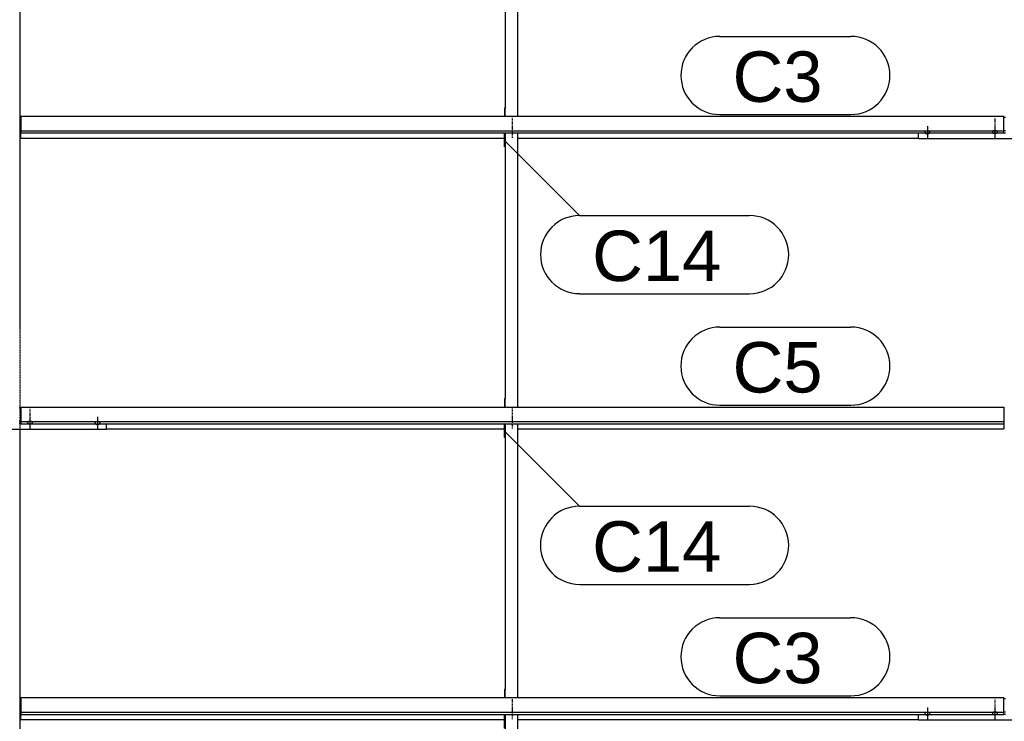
# Model space of a CAD drawing. Header units: millimetres. Extents: x -4888 to 73862, y -29046 to 15504.
# Tile 36 of 111: x 13998 to 17498, y 7215 to 9708. Entities that reach past the tile are written whole.
import ezdxf

# ---------------------------------------------------------------- set-up
doc = ezdxf.new("R2010")
doc.units = ezdxf.units.MM
doc.linetypes.add('DXK_LINE_DOT2', pattern=[3.9198, 1.9599, -1.9599])
doc.linetypes.add('DXK_LINE_DOT3', pattern=[5.9187, 2.979, -0.9799, 0.9799, -0.9799])
doc.styles.add('Arial', font='ARIAL.TTF', dxfattribs={"height": 0.2})

# ---------------------------------------------------------------- blocks, each defined once
blk = doc.blocks.new('Bolt-1953139-17475 - 1282')
at = {"color": 5, "linetype": 'Continuous'}
for p, q in [((17456.4, 7245.1), (17456.2, 7244.7)), ((17456.7, 7245.6), (17456.4, 7245.1)), ((17457.1, 7246), (17456.7, 7245.6)), ((17457.5, 7246.4), (17457.1, 7246)), ((17458, 7246.8), (17457.5, 7246.4)), ((17458.6, 7247.1), (17458, 7246.8)), ((17459.3, 7247.4), (17458.6, 7247.1)), ((17460, 7247.7), (17459.3, 7247.4)), ((17460.8, 7248), (17460, 7247.7)), ((17461.6, 7248.2), (17460.8, 7248)), ((17462.4, 7248.3), (17461.6, 7248.2)), ((17463.2, 7248.4), (17462.4, 7248.3)), ((17464.1, 7248.5), (17463.2, 7248.4)), ((17465, 7248.5), (17464.1, 7248.5)), ((17465, 7263.5), (17465, 7221.1)), ((17465.9, 7248.5), (17465, 7248.5)), ((17466.8, 7248.4), (17465.9, 7248.5)), ((17467.6, 7248.3), (17466.8, 7248.4)), ((17468.4, 7248.2), (17467.6, 7248.3)), ((17469.2, 7248), (17468.4, 7248.2)), ((17470, 7247.7), (17469.2, 7248)), ((17470.7, 7247.4), (17470, 7247.7)), ((17471.4, 7247.1), (17470.7, 7247.4)), ((17472, 7246.8), (17471.4, 7247.1)), ((17472.5, 7246.4), (17472, 7246.8)), ((17472.9, 7246), (17472.5, 7246.4)), ((17473.3, 7245.6), (17472.9, 7246)), ((17473.6, 7245.1), (17473.3, 7245.6)), ((17473.8, 7244.7), (17473.6, 7245.1)), ((17456.2, 7244.7), (17456, 7244.2)), ((17456, 7244.2), (17456, 7243.7)), ((17456, 7243.7), (17456, 7243.3)), ((17456, 7243.3), (17456.2, 7242.8)), ((17456.2, 7242.8), (17456.4, 7242.3)), ((17456.4, 7242.3), (17456.7, 7241.9)), ((17456.7, 7241.9), (17457.1, 7241.5)), ((17457.1, 7241.5), (17457.5, 7241.1)), ((17457.5, 7241.1), (17458, 7240.7)), ((17458, 7240.7), (17458.6, 7240.3)), ((17458.6, 7240.3), (17459.3, 7240)), ((17459.3, 7240), (17460, 7239.7)), ((17460, 7239.7), (17460.8, 7239.5)), ((17460.8, 7239.5), (17461.6, 7239.3)), ((17461.6, 7239.3), (17462.4, 7239.1)), ((17462.4, 7239.1), (17463.2, 7239)), ((17463.2, 7239), (17464.1, 7239)), ((17464.1, 7239), (17465, 7238.9)), ((17465, 7238.9), (17465.9, 7239)), ((17465.9, 7239), (17466.8, 7239)), ((17466.8, 7239), (17467.6, 7239.1)), ((17467.6, 7239.1), (17468.4, 7239.3)), ((17468.4, 7239.3), (17469.2, 7239.5)), ((17469.2, 7239.5), (17470, 7239.7)), ((17470, 7239.7), (17470.7, 7240)), ((17470.7, 7240), (17471.4, 7240.3)), ((17471.4, 7240.3), (17472, 7240.7)), ((17472, 7240.7), (17472.5, 7241.1)), ((17472.5, 7241.1), (17472.9, 7241.5)), ((17472.9, 7241.5), (17473.3, 7241.9)), ((17473.3, 7241.9), (17473.6, 7242.3)), ((17473.6, 7242.3), (17473.8, 7242.8)), ((17474, 7244.2), (17473.8, 7244.7)), ((17473.8, 7242.8), (17474, 7243.3)), ((17474, 7243.7), (17474, 7244.2)), ((17474, 7243.3), (17474, 7243.7))]:
    blk.add_line(p, q, dxfattribs=at)
blk = doc.blocks.new('Part-1953139-17061 - 1282')
at = {"color": 3, "linetype": 'Continuous'}
for p, q in [((17497, 9364), (14003, 9364)), ((14003, 9364), (14003, 9305.8)), ((17497, 9305.8), (17497, 9364)), ((14003, 9313.2), (17497, 9313.2)), ((14003, 9305.8), (17497, 9305.8)), ((14003, 9287.1), (14003, 9305.8)), ((14003, 9287.1), (15722, 9287.1)), ((15769, 9287.1), (17193, 9287.1))]:
    blk.add_line(p, q, dxfattribs=at)
blk = doc.blocks.new('Bolt-1953139-18375 - 1282')
at = {"color": 5, "linetype": 'DXK_LINE_DOT2'}
blk.add_line((15750, 8285.9), (15750, 8328.2), dxfattribs=at)
blk = doc.blocks.new('Part-1953139-18371 - 1282')
at = {"color": 3, "linetype": 'Continuous'}
for p, q in [((15722, 10289.3), (15722, 10338.6)), ((15724, 10338.6), (15724, 9393.6)), ((15769, 9364), (15769, 10338.6)), ((15724, 10289.3), (15722, 10289.3)), ((15724, 9393.6), (15722, 9393.6)), ((15722, 9393.6), (15722, 9364)), ((15724, 9364), (15724, 9393.6))]:
    blk.add_line(p, q, dxfattribs=at)
blk = doc.blocks.new('Bolt-1953139-17468 - 1282')
at = {"color": 5, "linetype": 'Continuous'}
for p, q in [((17456.2, 9310.4), (17456, 9309.9)), ((17456.4, 9310.8), (17456.2, 9310.4)), ((17456.7, 9311.3), (17456.4, 9310.8)), ((17457.1, 9311.7), (17456.7, 9311.3)), ((17457.5, 9312.1), (17457.1, 9311.7)), ((17458, 9312.5), (17457.5, 9312.1)), ((17458.6, 9312.8), (17458, 9312.5)), ((17459.3, 9313.1), (17458.6, 9312.8)), ((17460, 9313.4), (17459.3, 9313.1)), ((17460.8, 9313.7), (17460, 9313.4)), ((17461.6, 9313.9), (17460.8, 9313.7)), ((17462.4, 9314), (17461.6, 9313.9)), ((17463.2, 9314.1), (17462.4, 9314)), ((17464.1, 9314.2), (17463.2, 9314.1)), ((17465, 9314.2), (17464.1, 9314.2)), ((17465, 9329.2), (17465, 9286.8)), ((17465.9, 9314.2), (17465, 9314.2)), ((17466.8, 9314.1), (17465.9, 9314.2)), ((17467.6, 9314), (17466.8, 9314.1)), ((17468.4, 9313.9), (17467.6, 9314)), ((17469.2, 9313.7), (17468.4, 9313.9)), ((17470, 9313.4), (17469.2, 9313.7)), ((17470.7, 9313.1), (17470, 9313.4)), ((17471.4, 9312.8), (17470.7, 9313.1)), ((17472, 9312.5), (17471.4, 9312.8)), ((17472.5, 9312.1), (17472, 9312.5)), ((17472.9, 9311.7), (17472.5, 9312.1)), ((17473.3, 9311.3), (17472.9, 9311.7)), ((17473.6, 9310.8), (17473.3, 9311.3)), ((17473.8, 9310.4), (17473.6, 9310.8)), ((17474, 9309.9), (17473.8, 9310.4)), ((17456, 9309.9), (17456, 9309.4)), ((17456, 9309.4), (17456, 9309)), ((17456, 9309), (17456.2, 9308.5)), ((17456.2, 9308.5), (17456.4, 9308.1)), ((17456.4, 9308.1), (17456.7, 9307.6)), ((17456.7, 9307.6), (17457.1, 9307.2)), ((17457.1, 9307.2), (17457.5, 9306.8)), ((17457.5, 9306.8), (17458, 9306.4)), ((17458, 9306.4), (17458.6, 9306.1)), ((17458.6, 9306.1), (17459.3, 9305.7)), ((17459.3, 9305.7), (17460, 9305.5)), ((17460, 9305.5), (17460.8, 9305.2)), ((17460.8, 9305.2), (17461.6, 9305)), ((17461.6, 9305), (17462.4, 9304.9)), ((17462.4, 9304.9), (17463.2, 9304.7)), ((17463.2, 9304.7), (17464.1, 9304.7)), ((17464.1, 9304.7), (17465, 9304.7)), ((17465, 9304.7), (17465.9, 9304.7)), ((17465.9, 9304.7), (17466.8, 9304.7)), ((17466.8, 9304.7), (17467.6, 9304.9)), ((17467.6, 9304.9), (17468.4, 9305)), ((17468.4, 9305), (17469.2, 9305.2)), ((17469.2, 9305.2), (17470, 9305.5)), ((17470, 9305.5), (17470.7, 9305.7)), ((17470.7, 9305.7), (17471.4, 9306.1)), ((17471.4, 9306.1), (17472, 9306.4)), ((17472, 9306.4), (17472.5, 9306.8)), ((17472.5, 9306.8), (17472.9, 9307.2)), ((17472.9, 9307.2), (17473.3, 9307.6)), ((17473.3, 9307.6), (17473.6, 9308.1)), ((17473.6, 9308.1), (17473.8, 9308.5)), ((17473.8, 9308.5), (17474, 9309)), ((17474, 9309.4), (17474, 9309.9)), ((17474, 9309), (17474, 9309.4))]:
    blk.add_line(p, q, dxfattribs=at)
blk = doc.blocks.new('Part-1953139-17472 - 1282')
at = {"color": 3, "linetype": 'Continuous'}
for p, q in [((17497, 7295.9), (17503, 7295.9)), ((17497, 7249.3), (17503, 7249.3)), ((17193, 7219), (17193, 7240.1)), ((17807, 7219), (17193, 7219)), ((17497, 7240.8), (17503, 7240.8)), ((17807, 7219), (17807, 7240.1))]:
    blk.add_line(p, q, dxfattribs=at)
blk = doc.blocks.new('Bolt-1953139-18379 - 1282')
at = {"color": 5, "linetype": 'DXK_LINE_DOT2'}
blk.add_line((15750, 7223.2), (15750, 7265.6), dxfattribs=at)
blk = doc.blocks.new('GridLine-1953139-4945 - 1282')
at = {"color": 174, "linetype": 'DXK_LINE_DOT3'}
blk.add_line((14000, -1750), (14000, 12340), dxfattribs=at)
blk = doc.blocks.new('Part-1953139-17062 - 1282')
at = {"color": 3, "linetype": 'Continuous'}
for p, q in [((14003, 8331.2), (17497, 8331.2)), ((14003, 8331.2), (14003, 8272.9)), ((17497, 8331.2), (17497, 8272.9)), ((14003, 8280.4), (17497, 8280.4)), ((14003, 8272.9), (17497, 8272.9)), ((17497, 8272.9), (17497, 8254.2)), ((14307, 8254.2), (15722, 8254.2)), ((15769, 8254.2), (17497, 8254.2))]:
    blk.add_line(p, q, dxfattribs=at)
blk = doc.blocks.new('Part-1953139-17063 - 1282')
at = {"color": 3, "linetype": 'Continuous'}
for p, q in [((17497, 7298.3), (14003, 7298.3)), ((14003, 7298.3), (14003, 7240.1)), ((17497, 7240.1), (17497, 7298.3)), ((14003, 7247.5), (17497, 7247.5)), ((14003, 7240.1), (17497, 7240.1)), ((14003, 7221.4), (14003, 7240.1)), ((14003, 7221.4), (15722, 7221.4)), ((15769, 7221.4), (17193, 7221.4))]:
    blk.add_line(p, q, dxfattribs=at)
blk = doc.blocks.new('Bolt-1953139-17469 - 1282')
at = {"color": 5, "linetype": 'DXK_LINE_DOT2'}
blk.add_line((17465, 9359), (17465, 9316.6), dxfattribs=at)
blk = doc.blocks.new('Bolt-1953139-17471 - 1282')
at = {"color": 5, "linetype": 'Continuous'}
for p, q in [((17217.1, 9310.3), (17216.7, 9309.9)), ((17217.5, 9310.8), (17217.1, 9310.3)), ((17218, 9311.1), (17217.5, 9310.8)), ((17218.6, 9311.5), (17218, 9311.1)), ((17219.3, 9311.8), (17218.6, 9311.5)), ((17220, 9312.1), (17219.3, 9311.8)), ((17220.8, 9312.3), (17220, 9312.1)), ((17221.6, 9312.5), (17220.8, 9312.3)), ((17222.4, 9312.7), (17221.6, 9312.5)), ((17223.2, 9312.8), (17222.4, 9312.7)), ((17224.1, 9312.9), (17223.2, 9312.8)), ((17225, 9312.9), (17224.1, 9312.9)), ((17225, 9330.6), (17225, 9288.3)), ((17225.9, 9312.9), (17225, 9312.9)), ((17226.8, 9312.8), (17225.9, 9312.9)), ((17227.6, 9312.7), (17226.8, 9312.8)), ((17228.4, 9312.5), (17227.6, 9312.7)), ((17229.2, 9312.3), (17228.4, 9312.5)), ((17230, 9312.1), (17229.2, 9312.3)), ((17230.7, 9311.8), (17230, 9312.1)), ((17231.4, 9311.5), (17230.7, 9311.8)), ((17232, 9311.1), (17231.4, 9311.5)), ((17232.5, 9310.8), (17232, 9311.1)), ((17232.9, 9310.3), (17232.5, 9310.8)), ((17233.3, 9309.9), (17232.9, 9310.3)), ((17216.2, 9309), (17216, 9308.6)), ((17216, 9308.6), (17216, 9308.1)), ((17216, 9308.1), (17216, 9307.6)), ((17216, 9307.6), (17216.2, 9307.2)), ((17216.4, 9309.5), (17216.2, 9309)), ((17216.2, 9307.2), (17216.4, 9306.7)), ((17216.7, 9309.9), (17216.4, 9309.5)), ((17216.4, 9306.7), (17216.7, 9306.3)), ((17216.7, 9306.3), (17217.1, 9305.8)), ((17217.1, 9305.8), (17217.5, 9305.4)), ((17217.5, 9305.4), (17218, 9305.1)), ((17218, 9305.1), (17218.6, 9304.7)), ((17218.6, 9304.7), (17219.3, 9304.4)), ((17219.3, 9304.4), (17220, 9304.1)), ((17220, 9304.1), (17220.8, 9303.9)), ((17220.8, 9303.9), (17221.6, 9303.7)), ((17221.6, 9303.7), (17222.4, 9303.5)), ((17222.4, 9303.5), (17223.2, 9303.4)), ((17223.2, 9303.4), (17224.1, 9303.3)), ((17224.1, 9303.3), (17225, 9303.3)), ((17225, 9303.3), (17225.9, 9303.3)), ((17225.9, 9303.3), (17226.8, 9303.4)), ((17226.8, 9303.4), (17227.6, 9303.5)), ((17227.6, 9303.5), (17228.4, 9303.7)), ((17228.4, 9303.7), (17229.2, 9303.9)), ((17229.2, 9303.9), (17230, 9304.1)), ((17230, 9304.1), (17230.7, 9304.4)), ((17230.7, 9304.4), (17231.4, 9304.7)), ((17231.4, 9304.7), (17232, 9305.1)), ((17232, 9305.1), (17232.5, 9305.4)), ((17232.5, 9305.4), (17232.9, 9305.8)), ((17232.9, 9305.8), (17233.3, 9306.3)), ((17233.6, 9309.5), (17233.3, 9309.9)), ((17233.3, 9306.3), (17233.6, 9306.7)), ((17233.8, 9309), (17233.6, 9309.5)), ((17233.6, 9306.7), (17233.8, 9307.2)), ((17234, 9308.6), (17233.8, 9309)), ((17233.8, 9307.2), (17234, 9307.6)), ((17234, 9308.1), (17234, 9308.6)), ((17234, 9307.6), (17234, 9308.1))]:
    blk.add_line(p, q, dxfattribs=at)
blk = doc.blocks.new('Part-1953139-17465 - 1282')
at = {"color": 3, "linetype": 'Continuous'}
for p, q in [((17497, 9361.6), (17503, 9361.6)), ((17497, 9315), (17503, 9315)), ((17193, 9284.7), (17193, 9305.8)), ((17807, 9284.7), (17193, 9284.7)), ((17497, 9306.5), (17503, 9306.5)), ((17807, 9284.7), (17807, 9305.8))]:
    blk.add_line(p, q, dxfattribs=at)
blk = doc.blocks.new('Bolt-1953139-17476 - 1282')
at = {"color": 5, "linetype": 'DXK_LINE_DOT2'}
blk.add_line((17465, 7293.3), (17465, 7250.9), dxfattribs=at)
blk = doc.blocks.new('Bolt-1953139-17478 - 1282')
at = {"color": 5, "linetype": 'Continuous'}
for p, q in [((17217.5, 7245), (17217.1, 7244.6)), ((17218, 7245.4), (17217.5, 7245)), ((17218.6, 7245.8), (17218, 7245.4)), ((17219.3, 7246.1), (17218.6, 7245.8)), ((17220, 7246.4), (17219.3, 7246.1)), ((17220.8, 7246.6), (17220, 7246.4)), ((17221.6, 7246.8), (17220.8, 7246.6)), ((17222.4, 7247), (17221.6, 7246.8)), ((17223.2, 7247.1), (17222.4, 7247)), ((17224.1, 7247.1), (17223.2, 7247.1)), ((17225, 7247.2), (17224.1, 7247.1)), ((17225, 7264.9), (17225, 7222.6)), ((17225.9, 7247.1), (17225, 7247.2)), ((17226.8, 7247.1), (17225.9, 7247.1)), ((17227.6, 7247), (17226.8, 7247.1)), ((17228.4, 7246.8), (17227.6, 7247)), ((17229.2, 7246.6), (17228.4, 7246.8)), ((17230, 7246.4), (17229.2, 7246.6)), ((17230.7, 7246.1), (17230, 7246.4)), ((17231.4, 7245.8), (17230.7, 7246.1)), ((17232, 7245.4), (17231.4, 7245.8)), ((17232.5, 7245), (17232, 7245.4)), ((17232.9, 7244.6), (17232.5, 7245)), ((17216.2, 7243.3), (17216, 7242.8)), ((17216, 7242.8), (17216, 7242.4)), ((17216, 7242.4), (17216, 7241.9)), ((17216, 7241.9), (17216.2, 7241.4)), ((17216.4, 7243.8), (17216.2, 7243.3)), ((17216.2, 7241.4), (17216.4, 7241)), ((17216.7, 7244.2), (17216.4, 7243.8)), ((17216.4, 7241), (17216.7, 7240.5)), ((17217.1, 7244.6), (17216.7, 7244.2)), ((17216.7, 7240.5), (17217.1, 7240.1)), ((17217.1, 7240.1), (17217.5, 7239.7)), ((17217.5, 7239.7), (17218, 7239.3)), ((17218, 7239.3), (17218.6, 7239)), ((17218.6, 7239), (17219.3, 7238.7)), ((17219.3, 7238.7), (17220, 7238.4)), ((17220, 7238.4), (17220.8, 7238.2)), ((17220.8, 7238.2), (17221.6, 7238)), ((17221.6, 7238), (17222.4, 7237.8)), ((17222.4, 7237.8), (17223.2, 7237.7)), ((17223.2, 7237.7), (17224.1, 7237.6)), ((17224.1, 7237.6), (17225, 7237.6)), ((17225, 7237.6), (17225.9, 7237.6)), ((17225.9, 7237.6), (17226.8, 7237.7)), ((17226.8, 7237.7), (17227.6, 7237.8)), ((17227.6, 7237.8), (17228.4, 7238)), ((17228.4, 7238), (17229.2, 7238.2)), ((17229.2, 7238.2), (17230, 7238.4)), ((17230, 7238.4), (17230.7, 7238.7)), ((17230.7, 7238.7), (17231.4, 7239)), ((17231.4, 7239), (17232, 7239.3)), ((17232, 7239.3), (17232.5, 7239.7)), ((17232.5, 7239.7), (17232.9, 7240.1)), ((17233.3, 7244.2), (17232.9, 7244.6)), ((17232.9, 7240.1), (17233.3, 7240.5)), ((17233.6, 7243.8), (17233.3, 7244.2)), ((17233.3, 7240.5), (17233.6, 7241)), ((17233.8, 7243.3), (17233.6, 7243.8)), ((17233.6, 7241), (17233.8, 7241.4)), ((17234, 7242.8), (17233.8, 7243.3)), ((17233.8, 7241.4), (17234, 7241.9)), ((17234, 7242.4), (17234, 7242.8)), ((17234, 7241.9), (17234, 7242.4))]:
    blk.add_line(p, q, dxfattribs=at)
blk = doc.blocks.new('Bolt-1953139-18372 - 1282')
at = {"color": 5, "linetype": 'DXK_LINE_DOT2'}
blk.add_line((15750, 9318.8), (15750, 9361.1), dxfattribs=at)
blk = doc.blocks.new('Bolt-1953139-18376 - 1282')
at = {"color": 5, "linetype": 'DXK_LINE_DOT2'}
blk.add_line((15750, 8256.1), (15750, 8298.4), dxfattribs=at)
blk = doc.blocks.new('Part-1953139-18380 - 1282')
at = {"color": 3, "linetype": 'Continuous'}
for p, q in [((15722, 7190.7), (15722, 7240.1)), ((15724, 7240.1), (15724, 6295)), ((15769, 6265.5), (15769, 7240.1)), ((15724, 7190.7), (15722, 7190.7)), ((15724, 6295), (15722, 6295)), ((15722, 6295), (15722, 6265.5)), ((15724, 6265.5), (15724, 6295))]:
    blk.add_line(p, q, dxfattribs=at)
blk = doc.blocks.new('Part-1953139-17682 - 1282')
at = {"color": 3, "linetype": 'Continuous'}
for p, q in [((13997, 8328.7), (14003, 8328.7)), ((13693, 8251.8), (13693, 8272.9)), ((13997, 8282.2), (14003, 8282.2)), ((13997, 8273.7), (14003, 8273.7)), ((14307, 8251.8), (14307, 8272.9)), ((14307, 8251.8), (13693, 8251.8))]:
    blk.add_line(p, q, dxfattribs=at)
blk = doc.blocks.new('Bolt-1953139-17685 - 1282')
at = {"color": 5, "linetype": 'Continuous'}
for p, q in [((14035, 8296.3), (14035, 8254)), ((14026.2, 8277.5), (14026, 8277.1)), ((14026, 8277.1), (14026, 8276.6)), ((14026, 8276.6), (14026, 8276.1)), ((14026, 8276.1), (14026.2, 8275.7)), ((14026.4, 8278), (14026.2, 8277.5)), ((14026.2, 8275.7), (14026.4, 8275.2)), ((14026.7, 8278.4), (14026.4, 8278)), ((14026.4, 8275.2), (14026.7, 8274.8)), ((14027.1, 8278.8), (14026.7, 8278.4)), ((14026.7, 8274.8), (14027.1, 8274.3)), ((14027.5, 8279.3), (14027.1, 8278.8)), ((14027.1, 8274.3), (14027.5, 8273.9)), ((14028, 8279.6), (14027.5, 8279.3)), ((14027.5, 8273.9), (14028, 8273.6)), ((14028.6, 8280), (14028, 8279.6)), ((14028, 8273.6), (14028.6, 8273.2)), ((14029.3, 8280.3), (14028.6, 8280)), ((14028.6, 8273.2), (14029.3, 8272.9)), ((14030, 8280.6), (14029.3, 8280.3)), ((14029.3, 8272.9), (14030, 8272.6)), ((14030.8, 8280.8), (14030, 8280.6)), ((14030, 8272.6), (14030.8, 8272.4)), ((14031.6, 8281), (14030.8, 8280.8)), ((14030.8, 8272.4), (14031.6, 8272.2)), ((14032.4, 8281.2), (14031.6, 8281)), ((14031.6, 8272.2), (14032.4, 8272)), ((14033.2, 8281.3), (14032.4, 8281.2)), ((14032.4, 8272), (14033.2, 8271.9)), ((14034.1, 8281.4), (14033.2, 8281.3)), ((14033.2, 8271.9), (14034.1, 8271.8)), ((14035, 8281.4), (14034.1, 8281.4)), ((14034.1, 8271.8), (14035, 8271.8)), ((14035.9, 8281.4), (14035, 8281.4)), ((14035, 8271.8), (14035.9, 8271.8)), ((14036.8, 8281.3), (14035.9, 8281.4)), ((14035.9, 8271.8), (14036.8, 8271.9)), ((14037.6, 8281.2), (14036.8, 8281.3)), ((14036.8, 8271.9), (14037.6, 8272)), ((14038.4, 8281), (14037.6, 8281.2)), ((14037.6, 8272), (14038.4, 8272.2)), ((14039.2, 8280.8), (14038.4, 8281)), ((14038.4, 8272.2), (14039.2, 8272.4)), ((14040, 8280.6), (14039.2, 8280.8)), ((14039.2, 8272.4), (14040, 8272.6)), ((14040.7, 8280.3), (14040, 8280.6)), ((14040, 8272.6), (14040.7, 8272.9)), ((14041.4, 8280), (14040.7, 8280.3)), ((14040.7, 8272.9), (14041.4, 8273.2)), ((14042, 8279.6), (14041.4, 8280)), ((14041.4, 8273.2), (14042, 8273.6)), ((14042.5, 8279.3), (14042, 8279.6)), ((14042, 8273.6), (14042.5, 8273.9)), ((14042.9, 8278.8), (14042.5, 8279.3)), ((14042.5, 8273.9), (14042.9, 8274.3)), ((14043.3, 8278.4), (14042.9, 8278.8)), ((14042.9, 8274.3), (14043.3, 8274.8)), ((14043.6, 8278), (14043.3, 8278.4)), ((14043.3, 8274.8), (14043.6, 8275.2)), ((14043.8, 8277.5), (14043.6, 8278)), ((14043.6, 8275.2), (14043.8, 8275.7)), ((14044, 8277.1), (14043.8, 8277.5)), ((14043.8, 8275.7), (14044, 8276.1)), ((14044, 8276.6), (14044, 8277.1)), ((14044, 8276.1), (14044, 8276.6))]:
    blk.add_line(p, q, dxfattribs=at)
blk = doc.blocks.new('Bolt-1953139-17686 - 1282')
at = {"color": 5, "linetype": 'DXK_LINE_DOT2'}
blk.add_line((14035, 8326.1), (14035, 8283.8), dxfattribs=at)
blk = doc.blocks.new('Bolt-1953139-17688 - 1282')
at = {"color": 5, "linetype": 'Continuous'}
for p, q in [((14275, 8297.8), (14275, 8255.4)), ((14266.2, 8276.2), (14266, 8275.7)), ((14266, 8275.7), (14266, 8275.2)), ((14266, 8275.2), (14266, 8274.8)), ((14266, 8274.8), (14266.2, 8274.3)), ((14266.4, 8276.6), (14266.2, 8276.2)), ((14266.2, 8274.3), (14266.4, 8273.8)), ((14266.7, 8277.1), (14266.4, 8276.6)), ((14266.4, 8273.8), (14266.7, 8273.4)), ((14267.1, 8277.5), (14266.7, 8277.1)), ((14266.7, 8273.4), (14267.1, 8273)), ((14267.5, 8277.9), (14267.1, 8277.5)), ((14267.1, 8273), (14267.5, 8272.6)), ((14268, 8278.3), (14267.5, 8277.9)), ((14267.5, 8272.6), (14268, 8272.2)), ((14268.6, 8278.6), (14268, 8278.3)), ((14268, 8272.2), (14268.6, 8271.8)), ((14269.3, 8278.9), (14268.6, 8278.6)), ((14268.6, 8271.8), (14269.3, 8271.5)), ((14270, 8279.2), (14269.3, 8278.9)), ((14269.3, 8271.5), (14270, 8271.3)), ((14270.8, 8279.5), (14270, 8279.2)), ((14270, 8271.3), (14270.8, 8271)), ((14271.6, 8279.7), (14270.8, 8279.5)), ((14270.8, 8271), (14271.6, 8270.8)), ((14272.4, 8279.8), (14271.6, 8279.7)), ((14271.6, 8270.8), (14272.4, 8270.7)), ((14273.2, 8279.9), (14272.4, 8279.8)), ((14272.4, 8270.7), (14273.2, 8270.5)), ((14274.1, 8280), (14273.2, 8279.9)), ((14273.2, 8270.5), (14274.1, 8270.5)), ((14275, 8280), (14274.1, 8280)), ((14274.1, 8270.5), (14275, 8270.4)), ((14275.9, 8280), (14275, 8280)), ((14275, 8270.4), (14275.9, 8270.5)), ((14276.8, 8279.9), (14275.9, 8280)), ((14275.9, 8270.5), (14276.8, 8270.5)), ((14277.6, 8279.8), (14276.8, 8279.9)), ((14276.8, 8270.5), (14277.6, 8270.7)), ((14278.4, 8279.7), (14277.6, 8279.8)), ((14277.6, 8270.7), (14278.4, 8270.8)), ((14279.2, 8279.5), (14278.4, 8279.7)), ((14278.4, 8270.8), (14279.2, 8271)), ((14280, 8279.2), (14279.2, 8279.5)), ((14279.2, 8271), (14280, 8271.3)), ((14280.7, 8278.9), (14280, 8279.2)), ((14280, 8271.3), (14280.7, 8271.5)), ((14281.4, 8278.6), (14280.7, 8278.9)), ((14280.7, 8271.5), (14281.4, 8271.8)), ((14282, 8278.3), (14281.4, 8278.6)), ((14281.4, 8271.8), (14282, 8272.2)), ((14282.5, 8277.9), (14282, 8278.3)), ((14282, 8272.2), (14282.5, 8272.6)), ((14282.9, 8277.5), (14282.5, 8277.9)), ((14282.5, 8272.6), (14282.9, 8273)), ((14283.3, 8277.1), (14282.9, 8277.5)), ((14282.9, 8273), (14283.3, 8273.4)), ((14283.6, 8276.6), (14283.3, 8277.1)), ((14283.3, 8273.4), (14283.6, 8273.8)), ((14283.8, 8276.2), (14283.6, 8276.6)), ((14283.6, 8273.8), (14283.8, 8274.3)), ((14284, 8275.7), (14283.8, 8276.2)), ((14283.8, 8274.3), (14284, 8274.8)), ((14284, 8275.2), (14284, 8275.7)), ((14284, 8274.8), (14284, 8275.2))]:
    blk.add_line(p, q, dxfattribs=at)
blk = doc.blocks.new('Bolt-1953139-18373 - 1282')
at = {"color": 5, "linetype": 'DXK_LINE_DOT2'}
blk.add_line((15750, 9289), (15750, 9331.3), dxfattribs=at)
blk = doc.blocks.new('Part-1953139-18374 - 1282')
at = {"color": 3, "linetype": 'Continuous'}
for p, q in [((15722, 9256.4), (15722, 9305.8)), ((15724, 9305.8), (15724, 8360.7)), ((15769, 8331.2), (15769, 9305.8)), ((15724, 9256.4), (15722, 9256.4)), ((15724, 8360.7), (15722, 8360.7)), ((15722, 8360.7), (15722, 8331.2)), ((15724, 8331.2), (15724, 8360.7))]:
    blk.add_line(p, q, dxfattribs=at)
blk = doc.blocks.new('Part-1953139-18377 - 1282')
at = {"color": 3, "linetype": 'Continuous'}
for p, q in [((15722, 8223.6), (15722, 8272.9)), ((15724, 8272.9), (15724, 7327.9)), ((15769, 7298.3), (15769, 8272.9)), ((15724, 8223.6), (15722, 8223.6)), ((15724, 7327.9), (15722, 7327.9)), ((15722, 7327.9), (15722, 7298.3)), ((15724, 7298.3), (15724, 7327.9))]:
    blk.add_line(p, q, dxfattribs=at)
blk = doc.blocks.new('Bolt-1953139-18378 - 1282')
at = {"color": 5, "linetype": 'DXK_LINE_DOT2'}
blk.add_line((15750, 7253), (15750, 7295.4), dxfattribs=at)
blk = doc.blocks.new('Mark-1953139-19229 - 1282')
at = {"color": 136, "linetype": 'Continuous'}
for p, q in [((16487.5, 9649), (16953.2, 9649)), ((16487.5, 9371.5), (16953.2, 9371.5))]:
    blk.add_line(p, q, dxfattribs=at)
for centre, start, end in [((16487.5, 9510.3), 90, 270), ((16953.2, 9510.3), 270, 90)]:
    blk.add_arc(centre, 138.7, start, end, dxfattribs=at)
at = {"color": 0}
blk.add_wipeout([(16852, 9416.5), (16852, 9604), (16532.5, 9604), (16532.5, 9416.5)], dxfattribs=at)
blk.add_wipeout([(16852, 9416.5), (16852, 9604), (16532.5, 9604), (16532.5, 9416.5)], dxfattribs=at)
at = {"color": 2, "style": 'Arial'}
blk.add_text('C3', height=179.08, dxfattribs=at).set_placement((16532.5, 9416.5))
blk = doc.blocks.new('Mark-1953139-19230 - 1282')
at = {"color": 136, "linetype": 'Continuous'}
for p, q in [((16487.5, 8616.2), (16953.2, 8616.2)), ((16487.5, 8338.7), (16953.2, 8338.7))]:
    blk.add_line(p, q, dxfattribs=at)
for centre, radius, start, end in [((16487.5, 8477.4), 138.8, 90, 270), ((16953.2, 8477.4), 138.7, 270, 90)]:
    blk.add_arc(centre, radius, start, end, dxfattribs=at)
at = {"color": 0}
blk.add_wipeout([(16852, 8383.7), (16852, 8571.2), (16532.5, 8571.2), (16532.5, 8383.7)], dxfattribs=at)
blk.add_wipeout([(16852, 8383.7), (16852, 8571.2), (16532.5, 8571.2), (16532.5, 8383.7)], dxfattribs=at)
at = {"color": 2, "style": 'Arial'}
blk.add_text('C5', height=179.08, dxfattribs=at).set_placement((16532.5, 8383.7))
blk = doc.blocks.new('Mark-1953139-19231 - 1282')
at = {"color": 136, "linetype": 'Continuous'}
for p, q in [((16487.5, 7583.3), (16953.2, 7583.3)), ((16487.5, 7305.8), (16953.2, 7305.8))]:
    blk.add_line(p, q, dxfattribs=at)
for centre, start, end in [((16487.5, 7444.6), 90, 270), ((16953.2, 7444.6), 270, 90)]:
    blk.add_arc(centre, 138.7, start, end, dxfattribs=at)
at = {"color": 0}
blk.add_wipeout([(16852, 7350.8), (16852, 7538.3), (16532.5, 7538.3), (16532.5, 7350.8)], dxfattribs=at)
blk.add_wipeout([(16852, 7350.8), (16852, 7538.3), (16532.5, 7538.3), (16532.5, 7350.8)], dxfattribs=at)
at = {"color": 2, "style": 'Arial'}
blk.add_text('C3', height=179.08, dxfattribs=at).set_placement((16532.5, 7350.8))
blk = doc.blocks.new('Mark-1953139-19618 - 1282')
at = {"color": 136, "linetype": 'Continuous'}
for p, q in [((15723.2, 9277.5), (15988.4, 9012.3)), ((15988.4, 9012.3), (16593.2, 9012.3)), ((15988.4, 8734.8), (16593.2, 8734.8))]:
    blk.add_line(p, q, dxfattribs=at)
for centre, radius, start, end in [((15988.4, 8873.6), 138.7, 90, 270), ((16593.2, 8873.6), 138.8, 270, 90)]:
    blk.add_arc(centre, radius, start, end, dxfattribs=at)
at = {"color": 0}
blk.add_wipeout([(16491.9, 8779.8), (16491.9, 8967.3), (16033.4, 8967.3), (16033.4, 8779.8)], dxfattribs=at)
blk.add_wipeout([(16491.9, 8779.8), (16491.9, 8967.3), (16033.4, 8967.3), (16033.4, 8779.8)], dxfattribs=at)
at = {"color": 2, "style": 'Arial'}
blk.add_text('C14', height=179.08, dxfattribs=at).set_placement((16033.4, 8779.8))
blk = doc.blocks.new('Mark-1953139-19619 - 1282')
at = {"color": 136, "linetype": 'Continuous'}
for p, q in [((15723.2, 8244.6), (15988.4, 7979.5)), ((15988.4, 7979.5), (16593.2, 7979.5)), ((15988.4, 7702), (16593.2, 7702))]:
    blk.add_line(p, q, dxfattribs=at)
for centre, start, end in [((15988.4, 7840.7), 90, 270), ((16593.2, 7840.7), 270, 90)]:
    blk.add_arc(centre, 138.8, start, end, dxfattribs=at)
at = {"color": 0}
blk.add_wipeout([(16491.9, 7747), (16491.9, 7934.5), (16033.4, 7934.5), (16033.4, 7747)], dxfattribs=at)
blk.add_wipeout([(16491.9, 7747), (16491.9, 7934.5), (16033.4, 7934.5), (16033.4, 7747)], dxfattribs=at)
at = {"color": 2, "style": 'Arial'}
blk.add_text('C14', height=179.08, dxfattribs=at).set_placement((16033.4, 7747))

msp = doc.modelspace()

# ---------------------------------------------------------------- block references
for name in ['GridLine-1953139-4945 - 1282', 'Part-1953139-18371 - 1282', 'Part-1953139-17061 - 1282', 'Bolt-1953139-18372 - 1282', 'Part-1953139-17465 - 1282', 'Bolt-1953139-17469 - 1282', 'Bolt-1953139-18373 - 1282', 'Bolt-1953139-17471 - 1282', 'Bolt-1953139-17468 - 1282', 'Part-1953139-18374 - 1282', 'Part-1953139-17062 - 1282', 'Part-1953139-17682 - 1282', 'Bolt-1953139-17685 - 1282', 'Bolt-1953139-17686 - 1282', 'Bolt-1953139-17688 - 1282', 'Bolt-1953139-18375 - 1282', 'Bolt-1953139-18376 - 1282', 'Part-1953139-18377 - 1282', 'Part-1953139-17063 - 1282', 'Bolt-1953139-18378 - 1282', 'Part-1953139-17472 - 1282', 'Bolt-1953139-17476 - 1282', 'Bolt-1953139-18379 - 1282', 'Bolt-1953139-17478 - 1282', 'Bolt-1953139-17475 - 1282', 'Part-1953139-18380 - 1282']:
    msp.add_blockref(name, (0, 0))

# ---------------------------------------------------------------- next in the draw order: block references
for name in ['Mark-1953139-19229 - 1282', 'Mark-1953139-19618 - 1282', 'Mark-1953139-19230 - 1282', 'Mark-1953139-19619 - 1282', 'Mark-1953139-19231 - 1282']:
    msp.add_blockref(name, (0, 0))

doc.saveas('drawing.dxf')
